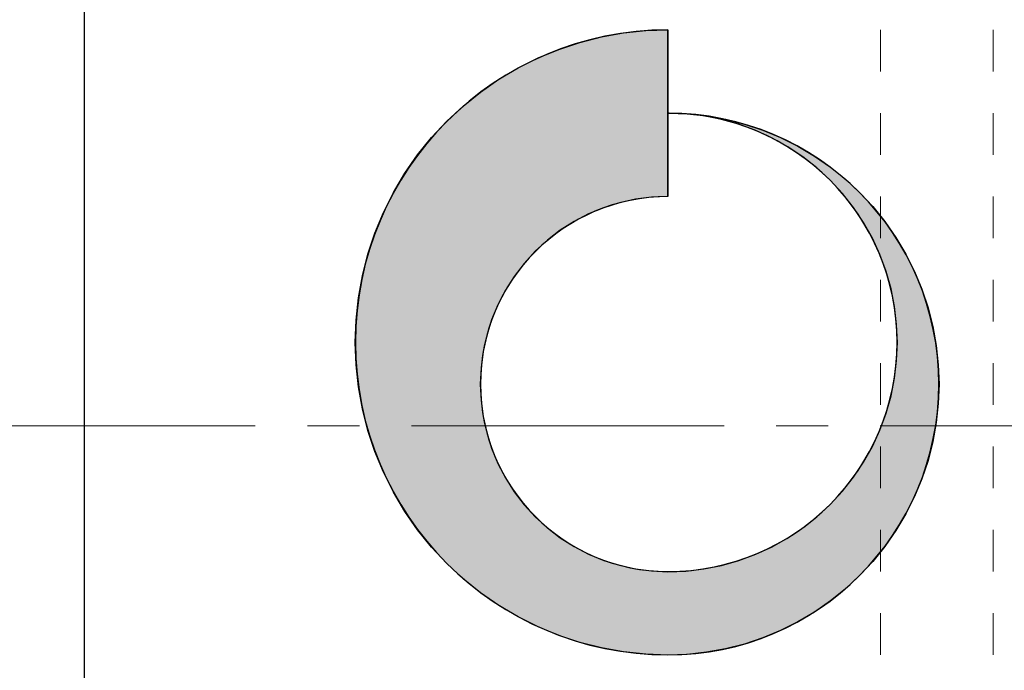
# Model space of a CAD drawing. Extents: x -5.4 to 11, y -5.7 to 4.3.
# Tile 4 of 70: x -0.9 to 1.5, y -0.4 to 1.2. Entities that reach past the tile are written whole.
import ezdxf

# ---------------------------------------------------------------- set-up
doc = ezdxf.new("R2010")
doc.units = 0
doc.header["$MEASUREMENT"] = 0
doc.linetypes.add('ACAD_ISO07W100', pattern=[3, 0, -3])
doc.linetypes.add('CENTER2', pattern=[1.125, 0.75, -0.125, 0.125, -0.125])
doc.layers.get('Defpoints').update_dxf_attribs({"linetype": 'CONTINUOUS'})
for name, color, linetype, lineweight in [('center', 1, 'CENTER2', 15), ('construction', 253, 'ACAD_ISO07W100', 15), ('dimension', 6, 'CONTINUOUS', 15), ('object', 2, 'CONTINUOUS', 30)]:
    doc.layers.add(name, color=color, linetype=linetype, lineweight=lineweight)
doc.layers.add('etch', color=3, linetype='CONTINUOUS')
doc.dimstyles.get("Standard").update_dxf_attribs({"dimtxt": 0.12, "dimasz": 0.18, "dimexe": 0.12, "dimexo": 0.1, "dimgap": 0.09, "dimtad": 0, "dimtih": 1, "dimtoh": 1, "dimdec": 4, "dimzin": 0, "dimdsep": 46, "dimtxsty": 'Standard', "dimcen": 0.09, "dimadec": 0, "dimazin": 0, "dimtfac": 1, "dimtdec": 4, "dimtofl": 0, "dimtmove": 0, "dimatfit": 3, "dimfxl": 1, "dimtolj": 1, "dimtzin": 0, "dimarcsym": 0})

# ---------------------------------------------------------------- blocks, each defined once
blk = doc.blocks.new('*D27')
at = {"layer": 'Defpoints', "color": 0, "linetype": 'Continuous', "transparency": 16777216}
for p in [(-0.7568, 1.927), (-1.8322, -1.573), (-0.7568, -1.573)]:
    blk.add_point(p, dxfattribs=at)
at = {"layer": 'dimension', "color": 0, "linetype": 'Continuous', "lineweight": -2, "transparency": 16777216}
for p, q in [((-0.8568, 1.927), (-1.9522, 1.927)), ((-1.8322, 1.747), (-1.8322, 0.327)), ((-1.8322, -1.393), (-1.8322, 0.027)), ((-0.8568, -1.573), (-1.9522, -1.573))]:
    blk.add_line(p, q, dxfattribs=at)
at = {"layer": 'dimension', "color": 0, "linetype": 'Continuous', "transparency": 16777216}
for points in [[(-1.8622, 1.747), (-1.8022, 1.747), (-1.8322, 1.927)], [(-1.8622, -1.393), (-1.8022, -1.393), (-1.8322, -1.573)]]:
    blk.add_solid(points, dxfattribs=at)
at = {"layer": 'dimension', "color": 0, "linetype": 'Continuous', "transparency": 16777216, "insert": (-1.8322, 0.177), "char_height": 0.12, "attachment_point": 5}
blk.add_mtext('\\A1;3.5000', dxfattribs=at)

msp = doc.modelspace()

# ---------------------------------------------------------------- hatches: boundary and pattern name
at = {"layer": 'etch', "linetype": 'Continuous'}
h = msp.add_hatch(color=256, dxfattribs=at)
h.dxf.hatch_style = 1
h.paths.add_polyline_path([(0.64324, -0.37305, 0.9647695), (0.68981, 0.92528), (0.72934, 0.9206), (0.77173, 0.91217), (0.81333, 0.90043), (0.85388, 0.88548), (0.89313, 0.86738), (0.93084, 0.84626), (0.96677, 0.82225), (1.00071, 0.7955), (1.03245, 0.76616), (1.06179, 0.73442), (1.08854, 0.70048), (1.11255, 0.66455), (1.13367, 0.62684), (1.15177, 0.58759), (1.16673, 0.54704), (1.17846, 0.50544), (1.18689, 0.46305), (1.19197, 0.42014), (1.19366, 0.37695), (1.19197, 0.33376), (1.18689, 0.29085), (1.17846, 0.24846), (1.16673, 0.20686), (1.15177, 0.16631), (1.13367, 0.12706), (1.11255, 0.08935), (1.08854, 0.05342), (1.06179, 0.01948), (1.03245, -0.01226), (1.00071, -0.0416), (0.96677, -0.06835), (0.93084, -0.09236), (0.89313, -0.11348), (0.85388, -0.13158), (0.81333, -0.14654), (0.77173, -0.15827), (0.72934, -0.1667), (0.68643, -0.17178), (0.64324, -0.17347), (0.64324, -0.17348), (0.60398, -0.17176), (0.56502, -0.16664), (0.52666, -0.15813), (0.48918, -0.14631), (0.45288, -0.13128), (0.41803, -0.11313), (0.38488, -0.09202), (0.35371, -0.0681), (0.32474, -0.04155), (0.29819, -0.01258), (0.27427, 0.0186), (0.25316, 0.05174), (0.23501, 0.08659), (0.21998, 0.12289), (0.20816, 0.16037), (0.19965, 0.19873), (0.19453, 0.23769), (0.19281, 0.27695), (0.19453, 0.31621), (0.19965, 0.35517), (0.20816, 0.39353), (0.21998, 0.43101), (0.23501, 0.46731), (0.25316, 0.50216), (0.27427, 0.53531), (0.29819, 0.56648), (0.32474, 0.59545), (0.35371, 0.622), (0.38488, 0.64592), (0.41803, 0.66703), (0.45288, 0.68518), (0.48918, 0.70021), (0.52666, 0.71203), (0.56502, 0.72054), (0.60398, 0.72567), (0.64324, 0.72738), (0.64324, 0.92736), (0.64324, 1.12695, 1)])

# ---------------------------------------------------------------- linework, layer by layer
at = {"layer": 'center'}
msp.add_line((-1.09726, 0.17695), (6.87459, 0.17695), dxfattribs=at)
at = {"layer": 'construction', "ltscale": 0.0125}
for p, q in [((1.15324, -2.57305), (1.15324, 1.69695)), ((1.42324, -2.57305), (1.42324, 1.48695))]:
    msp.add_line(p, q, dxfattribs=at)
at = {"layer": 'etch'}
for points in [[(0.64324, 1.12695), (0.64324, 0.92737), (0.64604, 0.92726), (0.64324, 0.92736), (0.64324, 0.72738), (0.60398, 0.72567), (0.56502, 0.72054), (0.52666, 0.71203), (0.48918, 0.70021), (0.45288, 0.68518), (0.41803, 0.66703), (0.38488, 0.64592), (0.35371, 0.622), (0.32474, 0.59545), (0.29819, 0.56648), (0.27427, 0.53531), (0.25316, 0.50216), (0.23501, 0.46731), (0.21998, 0.43101), (0.20816, 0.39353), (0.19965, 0.35517), (0.19453, 0.31621), (0.19281, 0.27695), (0.19453, 0.23769), (0.19965, 0.19873), (0.20816, 0.16037), (0.21998, 0.12289), (0.23501, 0.08659), (0.25316, 0.05174), (0.27427, 0.0186), (0.29819, -0.01258), (0.32474, -0.04155), (0.35371, -0.0681), (0.38488, -0.09202), (0.41803, -0.11313), (0.45288, -0.13128), (0.48918, -0.14631), (0.52666, -0.15813), (0.56502, -0.16664), (0.60398, -0.17176), (0.64324, -0.17348), (0.64324, -0.17347), (0.68643, -0.17178), (0.72934, -0.1667), (0.77173, -0.15827), (0.81333, -0.14654), (0.85388, -0.13158), (0.89313, -0.11348), (0.93084, -0.09236), (0.96677, -0.06835), (1.00071, -0.0416), (1.03245, -0.01226), (1.06179, 0.01948), (1.08854, 0.05342), (1.11255, 0.08935), (1.13367, 0.12706), (1.15177, 0.16631), (1.16673, 0.20686), (1.17846, 0.24846), (1.18689, 0.29085), (1.19197, 0.33376), (1.19366, 0.37695), (1.19197, 0.42014), (1.18689, 0.46305), (1.17846, 0.50544), (1.16673, 0.54704), (1.15177, 0.58759), (1.13367, 0.62684), (1.11255, 0.66455), (1.08854, 0.70048), (1.06179, 0.73442), (1.03245, 0.76616), (1.00071, 0.7955), (0.96677, 0.82225), (0.93084, 0.84626), (0.89313, 0.86738), (0.85388, 0.88548), (0.81333, 0.90043), (0.77173, 0.91217), (0.72934, 0.9206), (0.68643, 0.92568), (0.64604, 0.92726), (0.68964, 0.92571), (0.7358, 0.92074), (0.78149, 0.9125), (0.82648, 0.90102), (0.87054, 0.88636), (0.91343, 0.86859), (0.95495, 0.84781), (0.99488, 0.82411), (1.03302, 0.79763), (1.06917, 0.7685), (1.10315, 0.73686), (1.13479, 0.70288), (1.16392, 0.66673), (1.1904, 0.62859), (1.21409, 0.58866), (1.23488, 0.54714), (1.25265, 0.50425), (1.26731, 0.46019), (1.27879, 0.41521), (1.28703, 0.36951), (1.292, 0.32335), (1.29365, 0.27695), (1.292, 0.23055), (1.28703, 0.18439), (1.27879, 0.1387), (1.26731, 0.09371), (1.25265, 0.04965), (1.23488, 0.00676), (1.21409, -0.03476), (1.1904, -0.07469), (1.16392, -0.11283), (1.13479, -0.14898), (1.10315, -0.18296), (1.06917, -0.2146), (1.03302, -0.24373), (0.99488, -0.27021), (0.95495, -0.2939), (0.91343, -0.31469), (0.87054, -0.33246), (0.82648, -0.34712), (0.78149, -0.3586), (0.7358, -0.36684), (0.68964, -0.37181), (0.64324, -0.37346), (0.64324, -0.37353), (0.5897, -0.37162), (0.53644, -0.36589), (0.48371, -0.35638), (0.43181, -0.34313), (0.38098, -0.32621), (0.33148, -0.30571), (0.28357, -0.28173), (0.2375, -0.25439), (0.19349, -0.22384), (0.15178, -0.19022), (0.11257, -0.15372), (0.07607, -0.11451), (0.04245, -0.0728), (0.0119, -0.02879), (-0.01544, 0.01728), (-0.03942, 0.06519), (-0.05992, 0.11468), (-0.07684, 0.16552), (-0.09009, 0.21742), (-0.0996, 0.27015), (-0.10533, 0.32341), (-0.10724, 0.37695), (-0.10533, 0.43049), (-0.0996, 0.48375), (-0.09009, 0.53648), (-0.07684, 0.58838), (-0.05992, 0.63922), (-0.03942, 0.68871), (-0.01544, 0.73662), (0.0119, 0.78269), (0.04245, 0.82669), (0.07607, 0.86841), (0.11257, 0.90762), (0.15178, 0.94412), (0.19349, 0.97774), (0.2375, 1.00829), (0.28357, 1.03563), (0.33148, 1.05961), (0.38098, 1.08011), (0.43181, 1.09703), (0.48371, 1.11028), (0.53644, 1.11979), (0.5897, 1.12552), (0.64324, 1.12743), (0.64324, 1.12695)], [(0.64324, 0.72695), (0.64324, 1.12695)]]:
    msp.add_lwpolyline(points, dxfattribs=at)
for points in [[(0.64324, 1.12695), (0.64324, 1.12695), (0.64324, 1.12695, 1), (0.64324, -0.37305), (0.64324, -0.37305)], [(0.64324, -0.17305), (0.64324, -0.17305), (0.64324, -0.17305, 1), (0.64324, 0.92695), (0.64324, 0.92695)], [(0.64324, -0.37305), (0.64324, -0.37305), (0.64324, -0.37305, 1), (0.64324, 0.92695), (0.64324, 0.92695)], [(0.64324, 0.72695), (0.64324, 0.72695), (0.64324, 0.72695, 1), (0.64324, -0.17305), (0.64324, -0.17305)]]:
    msp.add_lwpolyline(points, format="xyb", dxfattribs=at)
at = {"layer": 'object'}
msp.add_lwpolyline([(-0.75676, -1.57305), (-0.75676, 1.92695)], dxfattribs=at)

# ---------------------------------------------------------------- dimensions: what is measured, and where the dimension line sits
at = {"layer": 'dimension', "linetype": 'Continuous'}
dim = msp.add_linear_dim(base=(-1.83218, -1.57305), p1=(-0.75676, 1.92695), p2=(-0.75676, -1.57305), angle=90, dimstyle='Standard', dxfattribs=at)
dim.commit()
dim.dimension.update_dxf_attribs({"geometry": '*D27', "text_midpoint": (-1.83218, 0.17695)})

doc.saveas('drawing.dxf')
